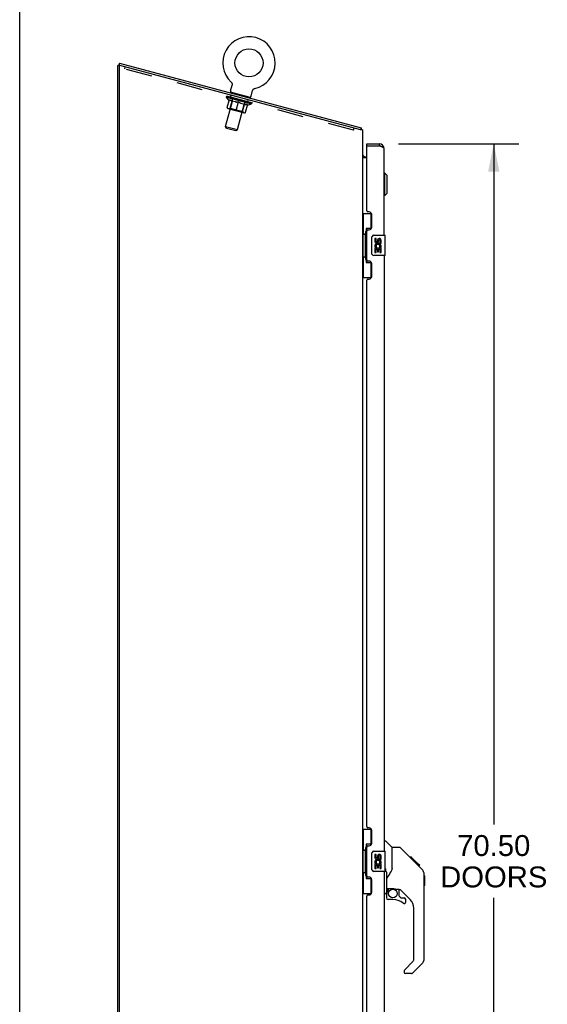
# Model space of a CAD drawing. Header units: inches. Extents: x 0 to 233, y 0 to 151.
# Tile 31 of 85: x 0 to 26, y 67 to 116. Entities that reach past the tile are written whole.
import ezdxf

# ---------------------------------------------------------------- set-up
doc = ezdxf.new("R2010")
doc.units = ezdxf.units.IN
doc.header["$LTSCALE"] = 12.808219
doc.header["$MEASUREMENT"] = 0
doc.linetypes.add('HIDDEN', pattern=[0.2, 0.1, -0.1])
doc.layers.get('0').update_dxf_attribs({"linetype": 'CONTINUOUS'})
for name, color, linetype in [('02___PRT_ALL_AXES', 7, 'CONTINUOUS'), ('DEFAULT_2', 8, 'HIDDEN'), ('DIMENSIONS', 7, 'CONTINUOUS')]:
    doc.layers.add(name, color=color, linetype=linetype)
doc.styles.get("Standard").update_dxf_attribs({"font": 'arial.ttf'})
doc.dimstyles.new('DIMSTYLE_1', dxfattribs={"dimtxt": 1.027397, "dimasz": 1.369863, "dimexe": 0.09, "dimexo": 0.07, "dimgap": 0.0375, "dimtad": 0, "dimtih": 1, "dimtoh": 1, "dimzin": 4, "dimdsep": 46, "dimtxsty": 'Standard', "dimblk": '_FILLED', "dimblk1": '_FILLED', "dimblk2": '_FILLED', "dimcen": 0.09, "dimazin": 1, "dimtfac": 1, "dimtofl": 0, "dimtmove": 0, "dimatfit": 3, "dimldrblk": '_FILLED', "dimfxl": 1, "dimtolj": 1, "dimtzin": 4, "dimarcsym": 0})

# ---------------------------------------------------------------- blocks, each defined once
blk = doc.blocks.new('_FILLED')
at = {"color": 0, "linetype": 'ByBlock'}
blk.add_solid([(0, 0), (-1, 0.2), (-1, -0.2)], dxfattribs=at)
blk = doc.blocks.new('*D17')
at = {"layer": 'DIMENSIONS', "color": 2, "linetype": 'Continuous'}
for p, q in [((18.592, 109.59), (24.494, 109.59)), ((23.261, 109.59), (23.261, 76.146)), ((23.261, 39.09), (23.261, 72.55)), ((18.592, 39.09), (24.494, 39.09))]:
    blk.add_line(p, q, dxfattribs=at)
at = {"layer": 'DIMENSIONS', "color": 2, "linetype": 'Continuous', "xscale": 1.3698630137, "yscale": 1.3698630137, "zscale": 1.3698630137}
for p, rotation in [((23.261, 109.59), 90), ((23.261, 39.09), 270)]:
    blk.add_blockref('_FILLED', p, dxfattribs=dict(at, rotation=rotation))
at = {"layer": 'DIMENSIONS', "color": 2, "linetype": 'Continuous', "insert": (23.261, 75.632), "char_height": 1.0274, "width": 5.25539, "attachment_point": 2, "line_spacing_factor": 0.9}
blk.add_mtext('70.50\\PDOORS', dxfattribs=at)

msp = doc.modelspace()

# ---------------------------------------------------------------- linework, layer by layer
at = {"color": 7, "linetype": 'Continuous'}
for p, q in [((0, 0), (0, 150.685)), ((4.889, 113.429), (4.822, 113.429)), ((4.899, 113.544), (4.872, 113.444)), ((4.899, 113.544), (16.756, 110.367)), ((10.342, 112.188), (10.418, 112.471)), ((10.377, 112.613), (10.377, 112.613)), ((10.377, 112.613), (10.381, 112.61)), ((10.378, 112.612), (10.38, 112.611)), ((10.381, 112.61), (10.384, 112.606)), ((10.384, 112.606), (10.388, 112.602)), ((10.388, 112.602), (10.391, 112.598)), ((10.391, 112.598), (10.394, 112.594)), ((10.394, 112.594), (10.398, 112.59)), ((10.397, 112.59), (10.4, 112.585)), ((10.4, 112.585), (10.403, 112.581)), ((10.403, 112.581), (10.406, 112.576)), ((10.406, 112.576), (10.408, 112.572)), ((10.408, 112.572), (10.41, 112.567)), ((10.41, 112.567), (10.412, 112.562)), ((10.412, 112.562), (10.414, 112.557)), ((10.414, 112.557), (10.416, 112.552)), ((10.416, 112.552), (10.418, 112.547)), ((10.418, 112.547), (10.419, 112.542)), ((10.419, 112.475), (10.418, 112.471)), ((10.419, 112.542), (10.42, 112.537)), ((10.42, 112.537), (10.421, 112.532)), ((10.421, 112.485), (10.42, 112.48)), ((10.421, 112.532), (10.422, 112.527)), ((10.422, 112.49), (10.421, 112.485)), ((10.422, 112.527), (10.422, 112.522)), ((10.422, 112.522), (10.423, 112.516)), ((10.423, 112.496), (10.422, 112.49)), ((10.423, 112.517), (10.423, 112.511)), ((10.423, 112.511), (10.423, 112.506)), ((10.423, 112.506), (10.423, 112.501)), ((10.423, 112.501), (10.423, 112.496)), ((11.353, 111.917), (11.429, 112.2)), ((11.429, 112.2), (11.43, 112.204)), ((11.43, 112.204), (11.431, 112.209)), ((11.431, 112.209), (11.433, 112.214)), ((11.433, 112.214), (11.435, 112.219)), ((11.435, 112.219), (11.437, 112.224)), ((11.437, 112.224), (11.44, 112.228)), ((11.44, 112.228), (11.442, 112.233)), ((11.442, 112.233), (11.445, 112.238)), ((11.445, 112.237), (11.448, 112.242)), ((11.447, 112.242), (11.45, 112.246)), ((11.45, 112.246), (11.454, 112.25)), ((11.454, 112.25), (11.457, 112.255)), ((11.457, 112.254), (11.46, 112.258)), ((11.46, 112.258), (11.464, 112.262)), ((11.464, 112.262), (11.468, 112.266)), ((11.467, 112.266), (11.471, 112.27)), ((11.471, 112.27), (11.475, 112.273)), ((11.475, 112.273), (11.479, 112.276)), ((11.479, 112.276), (11.484, 112.279)), ((11.484, 112.279), (11.488, 112.282)), ((11.488, 112.282), (11.492, 112.285)), ((11.492, 112.285), (11.497, 112.288)), ((11.497, 112.288), (11.501, 112.29)), ((11.501, 112.29), (11.506, 112.293)), ((11.506, 112.293), (11.511, 112.295)), ((11.511, 112.295), (11.516, 112.297)), ((11.516, 112.297), (11.521, 112.299)), ((11.521, 112.299), (11.526, 112.3)), ((11.526, 112.3), (11.531, 112.302)), ((11.526, 112.3), (11.527, 112.301)), ((11.531, 112.302), (11.536, 112.303)), ((11.532, 112.302), (11.534, 112.303)), ((11.536, 112.303), (11.536, 112.303)), ((10.347, 112.115), (10.339, 112.086)), ((11.313, 111.857), (10.347, 112.115)), ((11.313, 111.857), (11.305, 111.828)), ((16.756, 110.367), (16.73, 110.269)), ((16.771, 110.31), (16.733, 110.281)), ((17.026, 109.486), (17.026, 109.59)), ((17.046, 109.486), (17.026, 109.486)), ((17.634, 109.59), (17.634, 109.486)), ((16.825, 108.974), (16.824, 108.973)), ((16.832, 108.982), (16.83, 108.98)), ((16.965, 108.944), (17.026, 108.944)), ((17.919, 108.14), (17.88, 108.14)), ((17.919, 107.038), (17.919, 108.14)), ((18.038, 108.022), (17.919, 108.14)), ((18.038, 107.156), (18.038, 108.022)), ((17.919, 107.038), (17.88, 107.038)), ((18.038, 107.156), (17.919, 107.038)), ((16.822, 106.165), (17.263, 106.165)), ((16.861, 106.165), (16.861, 105.14)), ((17.226, 106.165), (17.226, 105.385)), ((16.999, 105.43), (16.999, 103.75)), ((17.226, 105.43), (16.999, 105.43)), ((16.839, 105.14), (16.839, 104.04)), ((16.839, 105.14), (16.962, 105.14)), ((16.962, 105.17), (16.962, 105.19)), ((16.962, 104.04), (16.962, 105.14)), ((17.285, 104.19), (17.285, 104.99)), ((17.385, 105.09), (17.925, 105.09)), ((17.94, 104.105), (17.94, 105.075)), ((16.839, 104.04), (16.962, 104.04)), ((16.861, 104.04), (16.861, 103.015)), ((16.962, 103.989), (16.962, 104.009)), ((17.925, 104.09), (17.385, 104.09)), ((16.999, 103.75), (17.226, 103.75)), ((17.226, 103.795), (17.226, 103.015)), ((16.822, 103.015), (17.263, 103.015)), ((16.822, 75.915), (17.263, 75.915)), ((16.861, 75.915), (16.861, 74.89)), ((17.226, 75.915), (17.226, 75.135)), ((17.226, 75.18), (16.999, 75.18)), ((16.999, 75.18), (16.999, 73.5)), ((17.88, 75.344), (17.942, 75.344)), ((18.268, 75.034), (17.97, 75.332)), ((18.635, 75.029), (18.274, 75.029)), ((18.274, 73.924), (18.274, 75.029)), ((19.455, 74.241), (18.691, 75.006)), ((16.839, 74.89), (16.962, 74.89)), ((16.839, 74.89), (16.839, 73.79)), ((16.962, 74.92), (16.962, 74.94)), ((16.962, 73.79), (16.962, 74.89)), ((17.285, 73.94), (17.285, 74.74)), ((17.385, 74.84), (17.925, 74.84)), ((17.94, 73.855), (17.94, 74.825)), ((19.212, 74.551), (19.145, 74.551)), ((19.219, 74.544), (19.152, 74.544)), ((19.229, 74.534), (19.162, 74.534)), ((19.235, 74.527), (19.169, 74.527)), ((19.243, 74.52), (19.177, 74.52)), ((19.263, 74.5), (19.196, 74.5)), ((19.212, 74.551), (19.539, 74.224)), ((19.286, 74.477), (19.219, 74.477)), ((19.309, 74.454), (19.242, 74.454)), ((19.333, 74.43), (19.266, 74.43)), ((19.357, 74.406), (19.29, 74.406)), ((19.38, 74.383), (19.313, 74.383)), ((19.402, 74.361), (19.335, 74.361)), ((19.422, 74.34), (19.356, 74.34)), ((19.44, 74.323), (19.373, 74.323)), ((19.453, 74.31), (19.386, 74.31)), ((19.457, 74.306), (19.39, 74.306)), ((19.459, 74.304), (19.392, 74.304)), ((19.46, 74.303), (19.393, 74.303)), ((19.46, 74.303), (19.393, 74.303)), ((19.428, 74.267), (19.394, 74.302)), ((19.463, 74.3), (19.396, 74.3)), ((19.467, 74.296), (19.4, 74.296)), ((19.473, 74.29), (19.406, 74.29)), ((19.487, 74.276), (19.42, 74.276)), ((19.455, 74.24), (19.428, 74.267)), ((19.502, 74.261), (19.435, 74.261)), ((19.509, 74.253), (19.443, 74.253)), ((19.516, 74.247), (19.45, 74.247)), ((19.455, 74.24), (19.734, 73.962)), ((19.528, 74.235), (19.462, 74.235)), ((19.534, 74.229), (19.467, 74.229)), ((19.537, 74.226), (19.47, 74.226)), ((19.538, 74.225), (19.471, 74.225)), ((19.539, 74.224), (19.472, 74.224)), ((19.539, 74.224), (19.472, 74.224)), ((19.627, 74.135), (19.539, 74.224)), ((19.556, 74.14), (19.623, 74.14)), ((19.625, 74.138), (19.558, 74.138)), ((19.627, 74.135), (19.561, 74.135)), ((16.839, 73.79), (16.962, 73.79)), ((16.861, 73.79), (16.861, 72.765)), ((16.962, 73.739), (16.962, 73.759)), ((17.226, 73.545), (17.226, 72.765)), ((17.925, 73.84), (17.385, 73.84)), ((17.94, 73.937), (17.942, 73.945)), ((17.97, 73.83), (17.97, 73.969)), ((17.998, 73.705), (17.998, 72.811)), ((18.274, 73.987), (18.253, 73.929)), ((19.849, 73.684), (19.847, 73.715)), ((19.849, 69.581), (19.849, 73.684)), ((19.868, 73.633), (19.849, 73.653)), ((19.868, 73.633), (19.868, 73.157)), ((16.999, 73.5), (17.226, 73.5)), ((19.868, 73.157), (19.849, 73.137)), ((16.822, 72.765), (17.263, 72.765)), ((17.88, 72.74), (17.927, 72.74)), ((17.998, 72.784), (17.998, 72.546)), ((18.018, 73.003), (18.313, 73.003)), ((18.056, 72.923), (18.136, 73.003)), ((18.062, 72.917), (18.059, 72.921)), ((18.066, 72.914), (18.062, 72.917)), ((18.07, 72.909), (18.066, 72.914)), ((18.586, 72.962), (18.498, 72.962)), ((18.628, 72.63), (18.628, 72.957)), ((18.632, 72.622), (18.703, 72.55)), ((19.164, 72.465), (18.662, 72.967)), ((18.712, 72.546), (18.864, 72.546)), ((18.313, 72.468), (18.077, 72.468)), ((18.943, 72.348), (18.943, 72.468)), ((19.337, 69.496), (19.337, 72.048)), ((18.878, 69.005), (19.314, 69.44)), ((19.733, 69.303), (19.281, 68.851)), ((18.864, 68.971), (18.864, 68.907)), ((19.225, 68.828), (18.943, 68.828))]:
    msp.add_line(p, q, dxfattribs=at)
at = {"color": 3, "linetype": 'Continuous'}
for p, q in [((4.822, 38.444), (4.822, 113.429)), ((4.901, 113.436), (4.872, 113.444)), ((4.874, 113.402), (4.874, 38.506)), ((16.718, 110.269), (4.913, 113.433)), ((16.822, 110.269), (16.718, 110.269)), ((16.822, 110.269), (16.822, 38.444)), ((17.026, 109.59), (17.634, 109.59)), ((17.026, 106.297), (17.026, 109.466)), ((17.046, 109.486), (17.634, 109.486)), ((17.671, 109.472), (17.634, 109.486)), ((17.689, 109.465), (17.671, 109.472)), ((17.701, 109.46), (17.689, 109.465)), ((17.713, 109.456), (17.701, 109.46)), ((17.725, 109.451), (17.713, 109.456)), ((17.88, 105.09), (17.88, 109.343)), ((17.026, 108.892), (16.822, 108.892)), ((17.146, 106.237), (17.086, 106.237)), ((17.276, 105.487), (17.276, 106.107)), ((17.026, 103.882), (17.026, 105.297)), ((17.086, 105.357), (17.146, 105.357)), ((17.88, 104.09), (17.88, 74.84)), ((17.146, 103.822), (17.086, 103.822)), ((17.276, 103.072), (17.276, 103.692)), ((17.026, 76.047), (17.026, 102.882)), ((17.086, 102.942), (17.146, 102.942)), ((17.146, 75.987), (17.086, 75.987)), ((17.276, 75.237), (17.276, 75.857)), ((17.026, 73.632), (17.026, 75.047)), ((17.086, 75.107), (17.146, 75.107)), ((17.146, 73.572), (17.086, 73.572)), ((17.88, 73.84), (17.88, 44.59)), ((17.276, 72.822), (17.276, 73.442)), ((17.026, 45.797), (17.026, 72.632)), ((17.086, 72.692), (17.146, 72.692))]:
    msp.add_line(p, q, dxfattribs=at)
at = {"color": 7, "linetype": 'Continuous'}
for points in [[(10.421, 112.485), (10.42, 112.48), (10.419, 112.475)], [(11.429, 112.2), (11.43, 112.204), (11.431, 112.209)], [(16.765, 110.344), (16.764, 110.347), (16.764, 110.35), (16.764, 110.353), (16.764, 110.355), (16.763, 110.358), (16.762, 110.36), (16.762, 110.362), (16.761, 110.364), (16.76, 110.365), (16.759, 110.366), (16.758, 110.366), (16.756, 110.367)], [(16.771, 110.31), (16.77, 110.312), (16.769, 110.314), (16.768, 110.316), (16.767, 110.319), (16.767, 110.322), (16.766, 110.325), (16.766, 110.328), (16.765, 110.332), (16.765, 110.335), (16.765, 110.338), (16.765, 110.344)], [(16.83, 108.98), (16.829, 108.978), (16.827, 108.976), (16.825, 108.974)], [(16.844, 108.992), (16.84, 108.989), (16.838, 108.987), (16.836, 108.985), (16.834, 108.984), (16.832, 108.982)], [(16.851, 109), (16.851, 109), (16.851, 108.999), (16.851, 108.998), (16.85, 108.998), (16.85, 108.997), (16.848, 108.995), (16.847, 108.994), (16.845, 108.993), (16.844, 108.992)], [(16.999, 105.406), (16.999, 105.403), (17, 105.399), (17.001, 105.395), (17.002, 105.391), (17.004, 105.386), (17.006, 105.381), (17.008, 105.375), (17.011, 105.369), (17.014, 105.363), (17.018, 105.356), (17.023, 105.348), (17.027, 105.341), (17.033, 105.332), (17.035, 105.329)], [(17.285, 104.99), (17.285, 104.996), (17.286, 105.002), (17.287, 105.008), (17.288, 105.014), (17.29, 105.02), (17.292, 105.026)], [(17.292, 104.153), (17.29, 104.159), (17.288, 104.165), (17.287, 104.171), (17.286, 104.177), (17.285, 104.183), (17.285, 104.19)], [(17.035, 103.851), (17.033, 103.847), (17.027, 103.839), (17.023, 103.831), (17.018, 103.823), (17.014, 103.817), (17.011, 103.81), (17.008, 103.804), (17.006, 103.799), (17.004, 103.794), (17.002, 103.789), (17.001, 103.784), (17, 103.78), (16.999, 103.777), (16.999, 103.773)], [(16.999, 75.156), (16.999, 75.153), (17, 75.149), (17.001, 75.145), (17.002, 75.141), (17.004, 75.136), (17.006, 75.131), (17.008, 75.125), (17.011, 75.119), (17.014, 75.113), (17.018, 75.106), (17.023, 75.098), (17.027, 75.091), (17.033, 75.082), (17.035, 75.079)], [(18.691, 75.006), (18.683, 75.012), (18.674, 75.018), (18.665, 75.023), (18.655, 75.026), (18.645, 75.028), (18.635, 75.029)], [(17.285, 74.74), (17.285, 74.746), (17.286, 74.752), (17.287, 74.758), (17.288, 74.764), (17.29, 74.77), (17.292, 74.776)], [(19.394, 74.302), (19.372, 74.324), (19.351, 74.345), (19.329, 74.367)], [(17.035, 73.601), (17.033, 73.597), (17.027, 73.589), (17.023, 73.581), (17.018, 73.573), (17.014, 73.567), (17.011, 73.56), (17.008, 73.554), (17.006, 73.549), (17.004, 73.544), (17.002, 73.539), (17.001, 73.534), (17, 73.53), (16.999, 73.527), (16.999, 73.523)], [(17.292, 73.903), (17.29, 73.909), (17.288, 73.915), (17.287, 73.921), (17.286, 73.927), (17.285, 73.933), (17.285, 73.94)], [(17.942, 73.945), (17.943, 73.948), (17.944, 73.951), (17.945, 73.953), (17.946, 73.956), (17.947, 73.958), (17.948, 73.96), (17.949, 73.963), (17.95, 73.965), (17.952, 73.967), (17.953, 73.969), (17.954, 73.97), (17.956, 73.972), (17.957, 73.973), (17.958, 73.974), (17.96, 73.975), (17.961, 73.976), (17.963, 73.976), (17.964, 73.976), (17.966, 73.975), (17.967, 73.974), (17.968, 73.973), (17.969, 73.972), (17.97, 73.97), (17.97, 73.969)], [(17.97, 73.83), (17.971, 73.832), (17.971, 73.833), (17.972, 73.835), (17.972, 73.836), (17.973, 73.837), (17.974, 73.839), (17.974, 73.84), (17.975, 73.841), (17.975, 73.842), (17.976, 73.843), (17.977, 73.844), (17.978, 73.844), (17.978, 73.844), (17.979, 73.844), (17.98, 73.843), (17.98, 73.843), (17.981, 73.842), (17.981, 73.842), (17.982, 73.841), (17.982, 73.84), (17.983, 73.839), (17.983, 73.838), (17.984, 73.837), (17.984, 73.835), (17.984, 73.834), (17.985, 73.833), (17.985, 73.831), (17.985, 73.83), (17.986, 73.828), (17.986, 73.827), (17.987, 73.825), (17.987, 73.823), (17.987, 73.822), (17.988, 73.82), (17.988, 73.818), (17.989, 73.816), (17.989, 73.813), (17.989, 73.811), (17.99, 73.809), (17.99, 73.807), (17.991, 73.804), (17.991, 73.802), (17.991, 73.8), (17.992, 73.797), (17.992, 73.794), (17.992, 73.792), (17.993, 73.789), (17.993, 73.786), (17.994, 73.783), (17.994, 73.78), (17.994, 73.777), (17.995, 73.773), (17.995, 73.77), (17.995, 73.766), (17.996, 73.762), (17.996, 73.758), (17.996, 73.754), (17.997, 73.749), (17.997, 73.745), (17.997, 73.74), (17.997, 73.735), (17.998, 73.729), (17.998, 73.724), (17.998, 73.718), (17.998, 73.712), (17.998, 73.705)], [(18.051, 73.579), (18.04, 73.562), (18.025, 73.533), (18.013, 73.501), (18.004, 73.467), (17.999, 73.432), (17.998, 73.408)], [(18.253, 73.929), (18.222, 73.86), (18.186, 73.79), (18.144, 73.718), (18.097, 73.644), (18.051, 73.579)], [(19.849, 73.684), (19.847, 73.714), (19.842, 73.755), (19.832, 73.796), (19.819, 73.835), (19.801, 73.872), (19.779, 73.907), (19.754, 73.94), (19.734, 73.962)], [(18.07, 72.909), (18.061, 72.899), (18.052, 72.888), (18.044, 72.877), (18.037, 72.865), (18.032, 72.852), (18.027, 72.839), (18.023, 72.825), (18.02, 72.812), (18.019, 72.798), (18.018, 72.784)], [(18.059, 72.921), (18.058, 72.922), (18.057, 72.923), (18.056, 72.923), (18.056, 72.923)], [(18.313, 73.003), (18.321, 73.003), (18.34, 73.002), (18.361, 72.999), (18.381, 72.996), (18.4, 72.991), (18.418, 72.986), (18.434, 72.981), (18.448, 72.976), (18.461, 72.971), (18.471, 72.967), (18.48, 72.965), (18.489, 72.963), (18.496, 72.962), (18.498, 72.962)]]:
    msp.add_lwpolyline(points, dxfattribs=at)
at = {"color": 3, "linetype": 'Continuous'}
msp.add_lwpolyline([(17.88, 109.343), (17.88, 109.345), (17.88, 109.348), (17.879, 109.35), (17.879, 109.352), (17.878, 109.355), (17.877, 109.357), (17.876, 109.359), (17.875, 109.362), (17.874, 109.364), (17.872, 109.366), (17.871, 109.368), (17.869, 109.371), (17.867, 109.373), (17.865, 109.375), (17.862, 109.378), (17.86, 109.38), (17.858, 109.382), (17.855, 109.385), (17.852, 109.387), (17.849, 109.389), (17.846, 109.391), (17.843, 109.394), (17.839, 109.396), (17.836, 109.398), (17.832, 109.401), (17.828, 109.403), (17.825, 109.405), (17.821, 109.408), (17.816, 109.41), (17.812, 109.412), (17.808, 109.414), (17.803, 109.417), (17.799, 109.419), (17.794, 109.421), (17.789, 109.424), (17.784, 109.426), (17.779, 109.428), (17.774, 109.431), (17.769, 109.433), (17.764, 109.435), (17.759, 109.437), (17.753, 109.44), (17.748, 109.442), (17.742, 109.444), (17.736, 109.447), (17.725, 109.451)], dxfattribs=at)
at = {"color": 7, "linetype": 'Continuous'}
for centre, radius in [((11.251, 113.558), 0.688), ((18.313, 72.763), 0.217)]:
    msp.add_circle(centre, radius, dxfattribs=at)
for centre, radius, start, end in [((11.251, 113.558), 1.288, 282.7005, 227.2995), ((10.409, 112.17), 0.069, 165, 255), ((11.286, 111.935), 0.069, 255, 345), ((16.576, 110.16), 0.246, 26.3422, 37.3941), ((17.634, 109.343), 0.142, 48.6343, 90), ((17.716, 109.2), 0.26, 90, 92.5872), ((16.965, 109.086), 0.142, 180, 270), ((17.385, 104.99), 0.1, 90, 158.7946), ((17.925, 105.075), 0.015, 0, 90), ((17.385, 104.19), 0.1, 201.205, 270), ((17.925, 104.105), 0.015, 270, 360), ((17.942, 75.304), 0.0394, 45, 90), ((18.254, 75.02), 0.0197, 0, 45), ((17.385, 74.74), 0.1, 90, 158.7946), ((17.925, 74.825), 0.015, 0, 90), ((17.385, 73.94), 0.1, 201.205, 270), ((17.925, 73.855), 0.015, 270, 360), ((19.415, 73.668), 0.433, 42.2386, 42.7273), ((18.018, 73.023), 0.0197, 180, 270), ((17.927, 72.811), 0.0709, 270, 360), ((18.195, 72.784), 0.197, 135, 180), ((18.077, 72.546), 0.0787, 180, 270), ((18.586, 72.765), 0.197, 45, 90), ((18.64, 72.63), 0.0118, 180, 225), ((18.712, 72.558), 0.0118, 225, 270), ((18.864, 72.468), 0.0787, 0, 90), ((18.313, 71.68), 0.787, 50.4788, 90), ((18.864, 72.348), 0.0787, 230.4788, 360), ((18.746, 72.048), 0.591, 0, 45), ((19.258, 69.496), 0.0787, 315, 360), ((19.455, 69.581), 0.394, 315, 360), ((18.912, 68.971), 0.0472, 135, 180), ((18.943, 68.907), 0.0787, 180, 270), ((19.225, 68.907), 0.0787, 270, 315)]:
    msp.add_arc(centre, radius, start, end, dxfattribs=at)
at = {"color": 3, "linetype": 'Continuous'}
for centre, radius, start, end in [((4.905, 113.402), 0.0312, 75, 180), ((17.046, 109.466), 0.02, 90, 180), ((17.634, 109.343), 0.246, 0, 90), ((17.086, 106.297), 0.06, 180, 270), ((17.146, 106.107), 0.13, 0, 90), ((17.146, 105.487), 0.13, 270, 360), ((17.086, 105.297), 0.06, 90, 180), ((17.086, 103.882), 0.06, 180, 270), ((17.146, 103.692), 0.13, 0, 90), ((17.146, 103.072), 0.13, 270, 360), ((17.086, 102.882), 0.06, 90, 180), ((17.086, 76.047), 0.06, 180, 270), ((17.146, 75.857), 0.13, 0, 90), ((17.086, 75.047), 0.06, 90, 180), ((17.146, 75.237), 0.13, 270, 360), ((17.086, 73.632), 0.06, 180, 270), ((17.146, 73.442), 0.13, 0, 90), ((17.086, 72.632), 0.06, 90, 180), ((17.146, 72.822), 0.13, 270, 360)]:
    msp.add_arc(centre, radius, start, end, dxfattribs=at)
at = {"color": 7, "linetype": 'Continuous'}
for centre, start_param, end_param in [((17.066, 105.18), 0.699287, 1.51401), ((17.066, 105.18), -4.655602, -3.84088), ((17.066, 103.999), 0.699287, 1.51401), ((17.066, 103.999), -4.655602, -3.84088), ((17.066, 74.93), 0.699287, 1.51401), ((17.066, 74.93), -4.655602, -3.84088), ((17.066, 73.749), 0.699287, 1.51401), ((17.066, 73.749), -4.655602, -3.84088)]:
    msp.add_ellipse(centre, major_axis=(0, 0.18), ratio=0.579493, start_param=start_param, end_param=end_param, dxfattribs=at)
at = {"layer": '02___PRT_ALL_AXES', "color": 8, "linetype": 'HIDDEN'}
for p, q in [((10.346, 111.869), (10.373, 111.97)), ((11.191, 111.643), (10.346, 111.869)), ((11.218, 111.743), (10.373, 111.97)), ((11.191, 111.643), (11.218, 111.743))]:
    msp.add_line(p, q, dxfattribs=at)
at = {"layer": '02___PRT_ALL_AXES', "color": 7, "linetype": 'Continuous'}
for p, q in [((17.423, 104.935), (17.423, 104.799)), ((17.486, 104.935), (17.423, 104.935)), ((17.423, 104.474), (17.423, 104.244)), ((17.441, 104.474), (17.423, 104.474)), ((17.475, 104.474), (17.503, 104.493)), ((17.475, 104.474), (17.737, 104.474)), ((17.486, 104.799), (17.486, 104.935)), ((17.551, 104.862), (17.551, 104.793)), ((17.611, 104.799), (17.611, 104.841)), ((17.666, 104.51), (17.724, 104.485)), ((17.674, 104.841), (17.674, 104.705)), ((17.674, 104.705), (17.737, 104.705)), ((17.737, 104.705), (17.737, 104.841)), ((17.737, 104.244), (17.737, 104.474)), ((17.423, 104.244), (17.486, 104.244)), ((17.486, 104.244), (17.486, 104.411)), ((17.486, 104.411), (17.551, 104.411)), ((17.551, 104.411), (17.551, 104.275)), ((17.551, 104.275), (17.611, 104.275)), ((17.611, 104.275), (17.611, 104.411)), ((17.611, 104.411), (17.674, 104.411)), ((17.674, 104.411), (17.674, 104.244)), ((17.674, 104.244), (17.737, 104.244)), ((17.486, 74.685), (17.423, 74.685)), ((17.423, 74.685), (17.423, 74.549)), ((17.486, 74.549), (17.486, 74.685)), ((17.551, 74.612), (17.551, 74.543)), ((17.611, 74.549), (17.611, 74.591)), ((17.674, 74.591), (17.674, 74.455)), ((17.737, 74.455), (17.737, 74.591)), ((17.441, 74.224), (17.423, 74.224)), ((17.423, 74.224), (17.423, 73.994)), ((17.423, 73.994), (17.486, 73.994)), ((17.475, 74.224), (17.503, 74.243)), ((17.475, 74.224), (17.737, 74.224)), ((17.486, 74.161), (17.551, 74.161)), ((17.486, 73.994), (17.486, 74.161)), ((17.551, 74.161), (17.551, 74.025)), ((17.551, 74.025), (17.611, 74.025)), ((17.611, 74.161), (17.674, 74.161)), ((17.611, 74.025), (17.611, 74.161)), ((17.666, 74.26), (17.724, 74.235)), ((17.674, 74.455), (17.737, 74.455)), ((17.674, 74.161), (17.674, 73.994)), ((17.674, 73.994), (17.737, 73.994)), ((17.737, 73.994), (17.737, 74.224))]:
    msp.add_line(p, q, dxfattribs=at)
for centre, radius, start, end in [((17.577, 104.547), 0.154, 161.4199, 206.1963), ((17.517, 104.799), 0.0943, 180, 360), ((17.58, 104.548), 0.157, 336.5966, 161.8791), ((17.58, 104.548), 0.157, 205.737, 207.8532), ((17.517, 104.799), 0.0314, 180, 261.2295), ((17.58, 104.548), 0.0943, 336.5966, 215.1122), ((17.516, 104.804), 0.0362, 263.4285, 341.7628), ((17.643, 104.841), 0.0943, 68.6999, 167.4338), ((17.643, 104.841), 0.0314, 0, 180.0485), ((17.643, 104.841), 0.0943, 0, 68.6704), ((17.517, 74.549), 0.0943, 180, 360), ((17.517, 74.549), 0.0314, 180, 261.2295), ((17.516, 74.554), 0.0362, 263.4285, 341.7628), ((17.643, 74.591), 0.0943, 68.6999, 167.4338), ((17.643, 74.591), 0.0314, 0, 180.0485), ((17.643, 74.591), 0.0943, 0, 68.6704), ((17.577, 74.297), 0.154, 161.4199, 206.1963), ((17.58, 74.298), 0.157, 336.5966, 161.8791), ((17.58, 74.298), 0.157, 205.737, 207.8532), ((17.58, 74.298), 0.0943, 336.5966, 215.1122)]:
    msp.add_arc(centre, radius, start, end, dxfattribs=at)
at = {"layer": 'DEFAULT_2', "color": 8, "linetype": 'HIDDEN'}
for p, q in [((5.154, 113.26), (5.181, 113.361)), ((16.383, 110.252), (5.154, 113.26)), ((10.383, 112.607), (10.384, 112.606)), ((10.105, 110.44), (10.531, 112.03)), ((10.144, 111.873), (10.156, 111.918)), ((10.269, 111.724), (10.144, 111.873)), ((10.144, 111.873), (11.367, 111.545)), ((10.164, 111.909), (10.165, 111.916)), ((10.171, 111.904), (10.172, 111.907)), ((11.359, 111.585), (10.171, 111.904)), ((10.18, 111.901), (10.181, 111.905)), ((10.181, 111.901), (10.181, 111.904)), ((10.185, 111.371), (10.29, 111.763)), ((10.191, 111.902), (10.193, 111.908)), ((10.206, 111.894), (10.207, 111.898)), ((10.208, 111.894), (10.209, 111.897)), ((10.236, 111.89), (10.238, 111.896)), ((10.249, 111.883), (10.25, 111.886)), ((10.252, 111.882), (10.253, 111.885)), ((10.45, 111.832), (10.256, 111.884)), ((10.269, 111.724), (10.279, 111.721)), ((10.297, 111.873), (10.299, 111.88)), ((10.298, 111.87), (10.299, 111.873)), ((10.299, 111.87), (10.299, 111.872)), ((10.301, 111.869), (10.302, 111.872)), ((10.308, 111.867), (10.309, 111.87)), ((10.308, 111.867), (10.309, 111.87)), ((10.312, 111.866), (10.313, 111.869)), ((10.315, 111.865), (10.316, 111.869)), ((10.319, 111.864), (10.32, 111.867)), ((10.331, 111.334), (10.453, 111.787)), ((10.333, 111.86), (10.334, 111.863)), ((10.35, 111.856), (10.351, 111.859)), ((10.351, 111.856), (10.352, 111.861)), ((10.371, 111.85), (10.371, 111.853)), ((10.371, 111.85), (10.371, 111.853)), ((10.373, 111.853), (10.375, 111.86)), ((10.381, 111.847), (10.382, 111.851)), ((10.385, 111.846), (10.386, 111.85)), ((10.394, 111.844), (10.395, 111.847)), ((10.405, 111.841), (10.407, 111.848)), ((10.42, 111.837), (10.421, 111.84)), ((10.423, 111.836), (10.424, 111.839)), ((10.449, 111.829), (10.45, 111.832)), ((10.515, 111.815), (10.455, 111.831)), ((10.46, 111.83), (10.462, 111.836)), ((10.466, 111.825), (10.467, 111.828)), ((10.47, 111.824), (10.471, 111.827)), ((10.476, 111.822), (10.478, 111.83)), ((10.48, 111.821), (10.481, 111.824)), ((10.491, 111.818), (10.492, 111.821)), ((10.514, 111.812), (10.515, 111.815)), ((10.528, 112.067), (10.52, 112.038)), ((10.587, 111.795), (10.53, 111.811)), ((10.549, 111.802), (10.55, 111.805)), ((10.557, 111.804), (10.558, 111.81)), ((10.559, 111.8), (10.56, 111.803)), ((10.562, 111.799), (10.564, 111.808)), ((10.564, 111.798), (10.565, 111.802)), ((10.572, 111.796), (10.572, 111.8)), ((10.586, 111.792), (10.587, 111.795)), ((10.665, 111.775), (10.612, 111.789)), ((10.624, 111.782), (10.625, 111.785)), ((10.655, 111.777), (10.768, 111.754)), ((10.659, 111.773), (10.66, 111.776)), ((10.66, 111.776), (10.661, 111.783)), ((10.66, 111.776), (10.662, 111.782)), ((10.662, 111.782), (10.661, 111.783)), ((10.663, 111.772), (10.664, 111.775)), ((10.664, 111.772), (10.665, 111.775)), ((10.665, 111.771), (10.665, 111.775)), ((10.685, 110.285), (11.111, 111.875)), ((10.746, 111.753), (10.699, 111.765)), ((10.704, 111.761), (10.705, 111.764)), ((10.745, 111.75), (10.746, 111.753)), ((10.763, 111.745), (10.763, 111.748)), ((10.763, 111.745), (10.764, 111.748)), ((10.764, 111.748), (10.763, 111.748)), ((10.766, 111.748), (10.768, 111.754)), ((10.768, 111.744), (10.768, 111.747)), ((10.768, 111.744), (10.769, 111.747)), ((10.768, 111.747), (10.769, 111.747)), ((10.77, 111.746), (10.833, 111.73)), ((10.785, 111.739), (10.786, 111.742)), ((10.802, 111.738), (10.803, 111.742)), ((10.876, 111.718), (10.803, 111.742)), ((10.822, 111.732), (10.823, 111.736)), ((10.826, 111.728), (10.827, 111.731)), ((10.866, 111.718), (10.867, 111.721)), ((10.866, 111.717), (10.867, 111.72)), ((10.867, 111.717), (10.868, 111.721)), ((10.867, 111.72), (10.92, 111.706)), ((10.871, 111.716), (10.872, 111.719)), ((10.872, 111.719), (10.873, 111.726)), ((10.872, 111.719), (10.874, 111.726)), ((10.873, 111.726), (10.874, 111.726)), ((10.906, 111.707), (10.907, 111.71)), ((11.132, 111.905), (11.124, 111.876)), ((10.211, 111.325), (11.035, 111.104)), ((10.331, 111.334), (10.283, 111.306)), ((10.331, 111.334), (10.936, 111.172)), ((10.59, 111.638), (10.417, 111.684)), ((10.623, 111.215), (10.738, 111.644)), ((11.037, 111.518), (10.863, 111.565)), ((10.936, 111.172), (11.057, 111.625)), ((10.944, 111.697), (10.945, 111.7)), ((10.945, 111.7), (11.002, 111.684)), ((10.959, 111.693), (10.96, 111.696)), ((10.966, 111.691), (10.967, 111.694)), ((10.968, 111.69), (10.971, 111.699)), ((10.971, 111.689), (10.972, 111.693)), ((10.975, 111.692), (10.977, 111.698)), ((10.981, 111.687), (10.982, 111.69)), ((11.016, 111.677), (11.017, 111.68)), ((11.017, 111.68), (11.077, 111.664)), ((11.04, 111.671), (11.04, 111.674)), ((11.05, 111.668), (11.051, 111.671)), ((11.054, 111.667), (11.056, 111.675)), ((11.06, 111.666), (11.061, 111.669)), ((11.064, 111.664), (11.065, 111.668)), ((11.072, 111.666), (11.074, 111.672)), ((11.08, 111.131), (11.186, 111.523)), ((11.081, 111.66), (11.082, 111.663)), ((11.082, 111.663), (11.276, 111.611)), ((11.107, 111.653), (11.108, 111.656)), ((11.11, 111.652), (11.111, 111.655)), ((11.125, 111.648), (11.127, 111.655)), ((11.136, 111.645), (11.137, 111.648)), ((11.145, 111.643), (11.146, 111.646)), ((11.149, 111.642), (11.15, 111.645)), ((11.159, 111.642), (11.161, 111.649)), ((11.16, 111.639), (11.16, 111.642)), ((11.16, 111.639), (11.161, 111.642)), ((11.174, 111.481), (11.185, 111.479)), ((11.179, 111.634), (11.181, 111.639)), ((11.18, 111.633), (11.181, 111.636)), ((11.185, 111.479), (11.367, 111.545)), ((11.197, 111.629), (11.198, 111.632)), ((11.211, 111.625), (11.212, 111.628)), ((11.215, 111.624), (11.216, 111.628)), ((11.218, 111.623), (11.219, 111.626)), ((11.222, 111.622), (11.223, 111.625)), ((11.222, 111.622), (11.223, 111.625)), ((11.229, 111.62), (11.23, 111.623)), ((11.232, 111.62), (11.232, 111.622)), ((11.232, 111.619), (11.233, 111.622)), ((11.235, 111.622), (11.236, 111.629)), ((11.278, 111.607), (11.279, 111.61)), ((11.281, 111.606), (11.282, 111.61)), ((11.296, 111.606), (11.297, 111.612)), ((11.322, 111.595), (11.323, 111.598)), ((11.324, 111.595), (11.325, 111.598)), ((11.341, 111.594), (11.342, 111.6)), ((11.35, 111.588), (11.351, 111.591)), ((11.351, 111.588), (11.351, 111.591)), ((11.359, 111.585), (11.36, 111.589)), ((11.367, 111.545), (11.379, 111.59)), ((11.368, 111.586), (11.37, 111.593)), ((10.936, 111.172), (10.964, 111.124)), ((10.154, 110.355), (10.105, 110.44)), ((10.105, 110.44), (10.685, 110.285)), ((10.154, 110.355), (10.6, 110.236)), ((10.6, 110.236), (10.685, 110.285)), ((16.383, 110.252), (16.41, 110.352))]:
    msp.add_line(p, q, dxfattribs=at)
for points in [[(10.29, 111.763), (10.313, 111.747), (10.335, 111.732), (10.357, 111.718), (10.379, 111.705), (10.401, 111.693), (10.424, 111.682)], [(10.417, 111.684), (10.395, 111.695), (10.374, 111.706), (10.353, 111.719), (10.332, 111.732), (10.311, 111.747), (10.29, 111.762)], [(10.581, 111.64), (10.606, 111.638), (10.632, 111.637), (10.657, 111.637), (10.684, 111.639), (10.711, 111.641), (10.738, 111.644)], [(10.738, 111.642), (10.712, 111.639), (10.686, 111.637), (10.662, 111.636), (10.638, 111.636), (10.614, 111.636), (10.59, 111.638)], [(10.738, 111.644), (10.761, 111.627), (10.783, 111.612), (10.805, 111.598), (10.827, 111.585), (10.85, 111.573), (10.873, 111.562)], [(10.863, 111.565), (10.842, 111.575), (10.821, 111.587), (10.8, 111.599), (10.779, 111.612), (10.758, 111.627), (10.738, 111.642)], [(11.03, 111.52), (11.055, 111.518), (11.08, 111.517), (11.106, 111.517), (11.132, 111.518), (11.158, 111.52), (11.186, 111.523)], [(11.185, 111.522), (11.159, 111.519), (11.134, 111.517), (11.109, 111.516), (11.085, 111.516), (11.061, 111.517), (11.037, 111.518)]]:
    msp.add_lwpolyline(points, dxfattribs=at)
for centre, radius, start, end in [((10.414, 111.797), 0.0398, 345, 75), ((10.498, 112.039), 0.0345, 345, 75), ((11.144, 111.866), 0.0345, 75, 165), ((10.221, 111.361), 0.0371, 165, 255), ((11.095, 111.615), 0.0398, 75, 165), ((11.045, 111.14), 0.0371, 255, 345)]:
    msp.add_arc(centre, radius, start, end, dxfattribs=at)
for centre, major_axis, ratio, start_param, end_param in [((10.768, 111.754), (0.613, -0.157), 0.05963, 2.96643, 3.140963), ((10.132, 111.905), (0.192, -0.049), 0.05963, 1.376596, 1.469874), ((10.768, 111.754), (0.612, -0.164), 0.060556, -3.141593, -2.96706), ((10.134, 111.912), (0.191, -0.051), 0.060556, 0.430652, 1.470503), ((10.768, 111.754), (0.615, -0.151), 0.05688, 2.791345, 2.965878), ((10.175, 111.894), (0.191, -0.051), 0.060556, 1.551758, 1.645036), ((10.109, 111.911), (0.192, -0.047), 0.05688, 1.20151, 1.294789), ((10.176, 111.9), (0.191, -0.053), 0.05963, 0.605815, 1.645666), ((10.11, 111.918), (0.192, -0.049), 0.05963, 0.25549, 1.295341), ((10.768, 111.754), (0.61, -0.17), 0.05963, -2.96643, -2.791898), ((10.176, 111.896), (0.159, -0.041), 0.05963, 1.065228, 1.614276), ((10.157, 111.901), (0.16, -0.039), 0.05688, 0.890143, 1.43919), ((10.213, 111.886), (0.159, -0.043), 0.060556, 1.240391, 1.789438), ((10.235, 111.878), (0.191, -0.053), 0.05963, 1.72692, 1.820198), ((10.105, 111.912), (0.193, -0.045), 0.052395, 1.026568, 1.119847), ((10.768, 111.754), (0.617, -0.145), 0.052395, 2.616403, 2.790936), ((10.237, 111.884), (0.19, -0.055), 0.05688, 0.7809, 1.820751), ((10.107, 111.919), (0.192, -0.047), 0.05688, 0.080405, 1.120256), ((10.768, 111.754), (0.608, -0.177), 0.05688, -2.791345, -2.616812), ((10.157, 111.901), (0.16, -0.038), 0.052395, 0.715201, 1.264248), ((10.267, 111.871), (0.158, -0.044), 0.05963, 1.415553, 1.9646), ((10.312, 111.857), (0.19, -0.055), 0.05688, 1.902006, 1.995284), ((10.121, 111.908), (0.193, -0.044), 0.046319, 0.851819, 0.945098), ((10.768, 111.754), (0.618, -0.14), 0.046319, 2.441654, 2.616187), ((10.313, 111.863), (0.19, -0.057), 0.052395, 0.955842, 1.995693), ((10.768, 111.754), (0.607, -0.182), 0.052395, -2.616403, -2.44187), ((10.123, 111.915), (0.193, -0.045), 0.052395, -0.094537, 0.945314), ((10.175, 111.896), (0.16, -0.036), 0.046319, 0.540452, 1.089499), ((10.336, 111.853), (0.158, -0.046), 0.05688, 1.590638, 2.139686), ((10.402, 111.833), (0.19, -0.057), 0.052395, 2.076947, 2.170226), ((10.157, 111.898), (0.194, -0.042), 0.038841, 0.677289, 0.770567), ((10.768, 111.754), (0.619, -0.135), 0.038841, 2.267123, 2.441656), ((10.404, 111.839), (0.189, -0.059), 0.046319, 1.130591, 2.170442), ((10.768, 111.754), (0.605, -0.188), 0.046319, -2.441654, -2.267121), ((10.159, 111.905), (0.193, -0.044), 0.046319, -0.269286, 0.770565), ((10.21, 111.887), (0.161, -0.035), 0.038841, 0.365921, 0.914969), ((10.417, 111.831), (0.157, -0.047), 0.052395, 1.76558, 2.314627), ((10.503, 111.806), (0.189, -0.059), 0.046319, 2.251696, 2.344975), ((10.211, 111.884), (0.194, -0.041), 0.030195, 0.502975, 0.596254), ((10.768, 111.754), (0.62, -0.132), 0.030195, 2.09281, 2.267343), ((10.505, 111.812), (0.189, -0.06), 0.038841, 1.305122, 2.344973), ((10.213, 111.89), (0.194, -0.042), 0.038841, -0.443817, 0.596034), ((10.768, 111.754), (0.604, -0.192), 0.038841, -2.267123, -2.092591), ((10.263, 111.873), (0.161, -0.034), 0.030195, 0.191608, 0.740655), ((10.51, 111.806), (0.157, -0.049), 0.046319, 1.940329, 2.489376), ((10.284, 111.871), (0.194, -0.041), 0.030195, -0.61813, 0.421721), ((10.612, 111.776), (0.189, -0.06), 0.038841, 2.426227, 2.519505), ((10.283, 111.865), (0.194, -0.04), 0.020645, 0.328852, 0.422131), ((10.768, 111.754), (0.621, -0.129), 0.020645, 1.918687, 2.09322), ((10.614, 111.783), (0.189, -0.061), 0.030195, 1.479435, 2.519286), ((10.768, 111.754), (0.603, -0.196), 0.030195, -2.09281, -1.918277), ((10.33, 111.854), (0.161, -0.033), 0.020645, 0.017485, 0.566532), ((10.61, 111.78), (0.157, -0.05), 0.038841, 2.11486, 2.663907), ((10.37, 111.848), (0.194, -0.04), 0.020645, -0.792253, 0.247598), ((10.726, 111.746), (0.189, -0.061), 0.030195, 2.60054, 2.693819), ((10.368, 111.842), (0.194, -0.04), 0.010478, 0.154869, 0.248148), ((10.768, 111.754), (0.621, -0.127), 0.010478, 1.744704, 1.919237), ((10.728, 111.752), (0.188, -0.062), 0.020645, 1.653558, 2.693409), ((10.768, 111.754), (0.602, -0.199), 0.020645, -1.918687, -1.744154), ((10.411, 111.833), (0.161, -0.033), 0.010478, 6.126688, 6.675735), ((10.714, 111.752), (0.156, -0.051), 0.030195, 2.289173, 2.83822), ((10.468, 111.822), (0.194, -0.04), 0.010478, -0.966236, -0.000846), ((10.841, 111.715), (0.188, -0.062), 0.020645, 2.774664, 2.867942), ((10.843, 111.722), (0.188, -0.063), 0.010478, 1.827541, 2.867392), ((10.768, 111.754), (0.602, -0.2), 0.010478, 4.538481, 4.720178), ((10.82, 111.723), (0.156, -0.052), 0.020645, 2.463296, 3.012344), ((10.687, 111.764), (0.194, -0.04), 0.010478, 0.274201, 1.314052), ((10.602, 111.782), (0.161, -0.033), 0.010478, -0.000483, 0.504314), ((10.572, 111.787), (0.194, -0.04), 0.010478, 0.099668, 0.192946), ((10.768, 111.754), (0.621, -0.127), 0.010478, -1.571421, -1.396888), ((10.925, 111.695), (0.156, -0.052), 0.010478, 2.637279, 3.14189), ((10.953, 111.685), (0.188, -0.063), 0.010478, 2.74231, 2.948646), ((10.801, 111.733), (0.194, -0.04), 0.020645, 0.448184, 1.488034), ((10.707, 111.754), (0.161, -0.033), 0.020645, 0.129249, 0.678296), ((10.685, 111.757), (0.194, -0.04), 0.020645, 0.273651, 0.366929), ((10.768, 111.754), (0.621, -0.129), 0.020645, -1.397439, -1.222906), ((11.062, 111.663), (0.188, -0.063), 0.010478, -3.140747, -2.175357), ((10.768, 111.754), (0.602, -0.2), 0.010478, 1.222355, 1.396888), ((10.915, 111.702), (0.194, -0.041), 0.030195, 0.622307, 1.662158), ((10.813, 111.725), (0.161, -0.034), 0.030195, 0.303372, 0.852419), ((11.116, 111.644), (0.156, -0.052), 0.010478, 2.749043, 3.29809), ((11.159, 111.637), (0.188, -0.062), 0.020645, 2.893995, 3.933846), ((10.8, 111.726), (0.194, -0.041), 0.030195, 0.447774, 0.541052), ((11.158, 111.63), (0.188, -0.063), 0.010478, 2.893445, 2.986723), ((10.768, 111.754), (0.62, -0.132), 0.030195, -1.223315, -1.048783), ((11.024, 111.673), (0.194, -0.042), 0.038841, 0.79662, 1.836471), ((10.768, 111.754), (0.602, -0.199), 0.020645, 1.048373, 1.222906), ((10.917, 111.697), (0.161, -0.035), 0.038841, 0.477686, 1.026733), ((11.197, 111.622), (0.156, -0.052), 0.020645, 2.57506, 3.124108), ((11.125, 111.646), (0.193, -0.044), 0.046319, 0.971151, 2.011002), ((11.245, 111.614), (0.189, -0.061), 0.030195, 2.719872, 3.759723), ((10.913, 111.696), (0.194, -0.042), 0.038841, 0.622087, 0.715366), ((11.243, 111.607), (0.188, -0.062), 0.020645, 2.719462, 2.812741), ((10.768, 111.754), (0.619, -0.135), 0.038841, -1.049002, -0.874469), ((10.768, 111.754), (0.603, -0.196), 0.030195, 0.87425, 1.048783), ((11.017, 111.67), (0.16, -0.036), 0.046319, 0.652216, 1.201263), ((11.216, 111.622), (0.193, -0.045), 0.052395, 1.1459, 2.185751), ((11.264, 111.604), (0.156, -0.051), 0.030195, 2.400937, 2.949985), ((11.316, 111.595), (0.189, -0.06), 0.038841, 2.545558, 3.585409), ((11.11, 111.646), (0.16, -0.038), 0.052395, 0.826965, 1.376012), ((11.022, 111.667), (0.193, -0.044), 0.046319, 0.796618, 0.889896), ((11.314, 111.588), (0.189, -0.061), 0.030195, 2.545339, 2.638617), ((11.292, 111.601), (0.192, -0.047), 0.05688, 1.320842, 2.360692), ((10.768, 111.754), (0.618, -0.14), 0.046319, -0.874471, -0.699939), ((10.768, 111.754), (0.604, -0.192), 0.038841, 0.699936, 0.874469), ((11.37, 111.58), (0.189, -0.059), 0.046319, 2.371028, 3.410879), ((11.317, 111.59), (0.157, -0.05), 0.038841, 2.226624, 2.775671), ((11.191, 111.624), (0.16, -0.039), 0.05688, 1.001907, 1.550954), ((11.353, 111.585), (0.192, -0.049), 0.05963, 1.495927, 2.535778), ((11.406, 111.571), (0.19, -0.057), 0.052395, 2.196279, 3.23613), ((11.124, 111.639), (0.193, -0.045), 0.052395, 0.971367, 1.064645), ((11.352, 111.581), (0.157, -0.049), 0.046319, 2.052093, 2.601141), ((11.369, 111.574), (0.189, -0.06), 0.038841, 2.371026, 2.464304), ((11.395, 111.574), (0.191, -0.051), 0.060556, 1.671089, 2.71094), ((11.423, 111.566), (0.19, -0.055), 0.05688, 2.021337, 3.061188), ((10.768, 111.754), (0.617, -0.145), 0.052395, -0.699723, -0.52519), ((11.419, 111.567), (0.191, -0.053), 0.05963, 1.846251, 2.886102), ((10.768, 111.754), (0.605, -0.188), 0.046319, 0.525406, 0.699939), ((11.26, 111.605), (0.159, -0.041), 0.05963, 1.176993, 1.72604), ((11.37, 111.576), (0.157, -0.047), 0.052395, 1.877344, 2.426392), ((11.314, 111.591), (0.159, -0.043), 0.060556, 1.352155, 1.901202), ((11.37, 111.576), (0.158, -0.046), 0.05688, 1.702402, 2.25145), ((11.35, 111.581), (0.158, -0.044), 0.05963, 1.527317, 2.076364), ((11.214, 111.615), (0.192, -0.047), 0.05688, 1.146309, 1.239587), ((11.404, 111.564), (0.189, -0.059), 0.046319, 2.196495, 2.289773), ((10.768, 111.754), (0.615, -0.151), 0.05688, -0.524781, -0.350248), ((10.768, 111.754), (0.607, -0.182), 0.052395, 0.350657, 0.52519), ((11.291, 111.595), (0.192, -0.049), 0.05963, 1.321394, 1.414673), ((11.421, 111.56), (0.19, -0.057), 0.052395, 2.021746, 2.115024), ((10.768, 111.754), (0.613, -0.157), 0.05963, -0.349695, -0.175162), ((10.768, 111.754), (0.608, -0.177), 0.05688, 0.175715, 0.350248), ((11.351, 111.579), (0.191, -0.051), 0.060556, 1.496556, 1.589835), ((11.417, 111.561), (0.19, -0.055), 0.05688, 1.846804, 1.940083), ((11.394, 111.567), (0.191, -0.053), 0.05963, 1.671719, 1.764997), ((10.768, 111.754), (0.612, -0.164), 0.060556, -0.174533, 0), ((10.768, 111.754), (0.61, -0.17), 0.05963, 0.000629, 0.175162)]:
    msp.add_ellipse(centre, major_axis=major_axis, ratio=ratio, start_param=start_param, end_param=end_param, dxfattribs=at)

# ---------------------------------------------------------------- dimensions: what is measured, and where the dimension line sits
at = {"layer": 'DIMENSIONS', "color": 2, "linetype": 'Continuous'}
dim = msp.add_linear_dim(base=(23.261, 109.59), p1=(18.522, 39.09), p2=(18.522, 109.59), angle=90, text='<>\\PDOORS', dimstyle='DIMSTYLE_1', dxfattribs=at)
dim.commit()
dim.dimension.update_dxf_attribs({"geometry": '*D17', "text_midpoint": (23.261, 74.348), "dimtype": 160})

doc.saveas('drawing.dxf')
